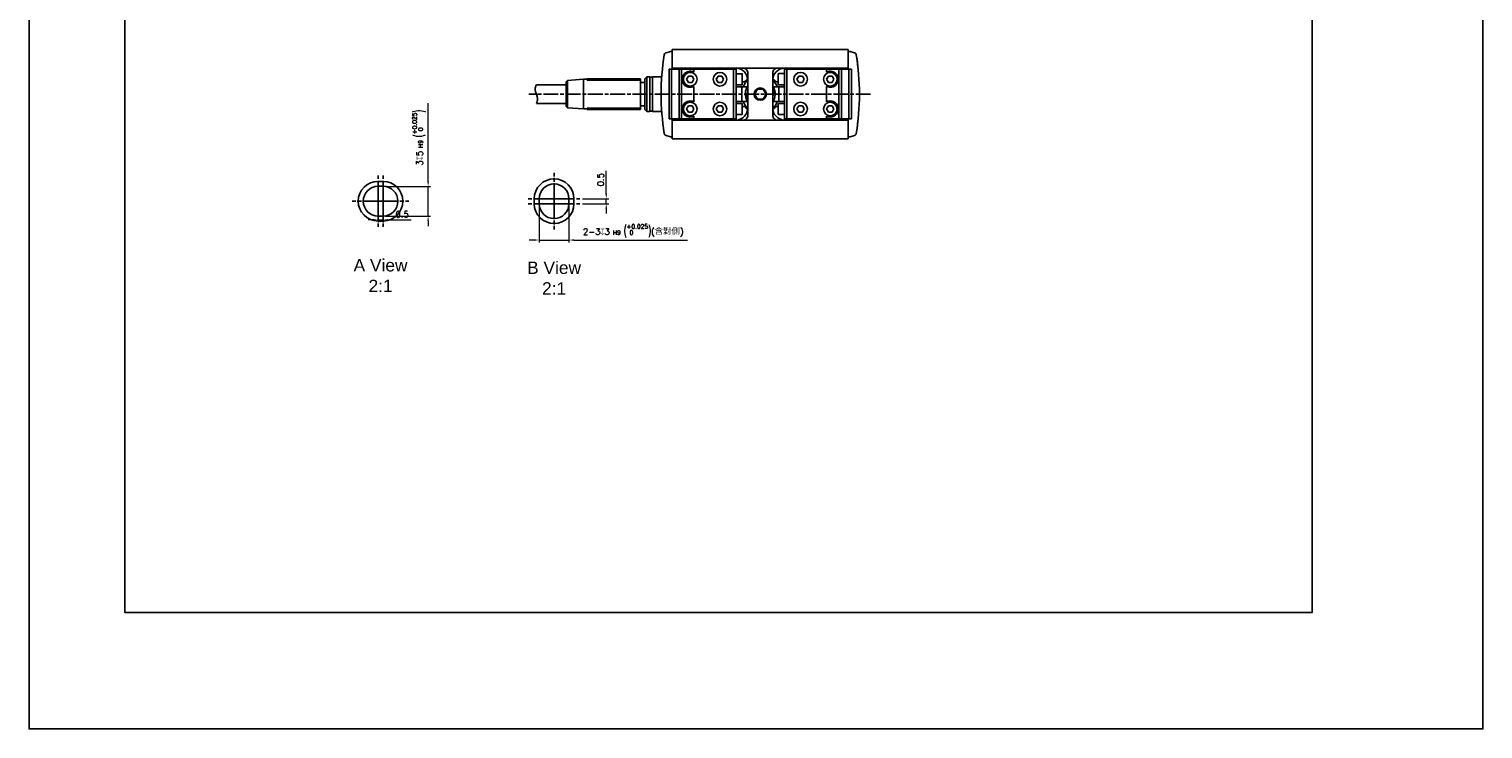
# Model space of a CAD drawing. Header units: millimetres. Extents: x 0 to 7391, y -1386 to 1500.
# Tile 26 of 127: x 4341 to 4928, y -881 to -599. Entities that reach past the tile are written whole.
import ezdxf

# ---------------------------------------------------------------- set-up
doc = ezdxf.new("R2010")
doc.units = ezdxf.units.MM
doc.header["$LTSCALE"] = 0.5
doc.linetypes.add('AM_ISO08W050', pattern=[18, 12, -1.5, 3, -1.5])
for name, color, linetype, lineweight in [('AM_4', 3, 'Continuous', 25), ('AM_5', 3, 'Continuous', 25), ('AM_7', 4, 'AM_ISO08W050', 25)]:
    doc.layers.add(name, color=color, linetype=linetype, lineweight=lineweight)
doc.styles.get("Standard").update_dxf_attribs({"font": 'arial.ttf'})
doc.styles.add('尺寸標註', font='romans.shx', dxfattribs={"bigfont": 'CHINESET.SHX'})
doc.dimstyles.new('複本 CNS2-1$0', dxfattribs={"dimtxt": 2.5, "dimasz": 2, "dimexe": 1, "dimexo": 1, "dimgap": 1, "dimtad": 1, "dimdsep": 46, "dimtxsty": '尺寸標註', "dimcen": 0, "dimclrd": 2, "dimclre": 2, "dimclrt": 3, "dimadec": 0, "dimazin": 2, "dimtp": 0.1, "dimtm": 0.1, "dimtfac": 0.71, "dimtmove": 0, "dimatfit": 0, "dimfxl": 0, "dimlwd": 13, "dimlwe": 13, "dimarcsym": 0})

# ---------------------------------------------------------------- blocks, each defined once
blk = doc.blocks.new('*D332')
at = {"layer": 'AM_5', "color": 2, "lineweight": 13}
for p, q in [((4481.93, -669.23), (4481.93, -676.76)), ((4483.93, -669.23), (4483.93, -676.76)), ((4479.93, -675.76), (4477.93, -675.76)), ((4481.93, -675.76), (4483.93, -675.76)), ((4485.93, -675.76), (4495.22, -675.76))]:
    blk.add_line(p, q, dxfattribs=at)
at = {"layer": 'AM_5', "color": 2}
for points in [[(4479.93, -675.42), (4479.93, -676.09), (4481.93, -675.76)], [(4485.93, -675.42), (4485.93, -676.09), (4483.93, -675.76)]]:
    blk.add_solid(points, dxfattribs=at)
at = {"layer": 'Defpoints', "color": 0}
for p in [(4481.93, -668.23), (4483.93, -668.23), (4483.93, -675.76)]:
    blk.add_point(p, dxfattribs=at)
at = {"layer": 'AM_5', "color": 3, "insert": (4491.61, -673.51), "char_height": 2.5, "attachment_point": 5, "style": '尺寸標註'}
blk.add_mtext('0.5', dxfattribs=at)
blk = doc.blocks.new('*D333')
at = {"layer": 'AM_5', "color": 2, "lineweight": 13}
for p, q in [((4573.97, -665.23), (4573.97, -655.93)), ((4564.33, -667.23), (4574.97, -667.23)), ((4573.97, -669.23), (4573.97, -667.23)), ((4564.33, -669.23), (4574.97, -669.23)), ((4573.97, -671.23), (4573.97, -673.23))]:
    blk.add_line(p, q, dxfattribs=at)
at = {"layer": 'AM_5', "color": 2}
for points in [[(4573.64, -665.23), (4574.3, -665.23), (4573.97, -667.23)], [(4573.64, -671.23), (4574.3, -671.23), (4573.97, -669.23)]]:
    blk.add_solid(points, dxfattribs=at)
at = {"layer": 'Defpoints', "color": 0}
for p in [(4563.33, -667.23), (4563.33, -669.23), (4573.97, -669.23)]:
    blk.add_point(p, dxfattribs=at)
at = {"layer": 'AM_5', "color": 3, "insert": (4571.72, -659.55), "char_height": 2.5, "attachment_point": 5, "rotation": 90, "style": '尺寸標註'}
blk.add_mtext('0.5', dxfattribs=at)
blk = doc.blocks.new('*D323')
at = {"layer": 'AM_5', "color": 2, "lineweight": 13}
for p, q in [((4502.11, -660.23), (4502.11, -628.73)), ((4484.93, -662.23), (4503.11, -662.23)), ((4502.11, -674.23), (4502.11, -662.23)), ((4484.93, -674.23), (4503.11, -674.23)), ((4502.11, -676.23), (4502.11, -678.23))]:
    blk.add_line(p, q, dxfattribs=at)
at = {"layer": 'AM_5', "color": 2}
for points in [[(4501.78, -660.23), (4502.44, -660.23), (4502.11, -662.23)], [(4501.78, -676.23), (4502.44, -676.23), (4502.11, -674.23)]]:
    blk.add_solid(points, dxfattribs=at)
at = {"layer": 'Defpoints', "color": 0}
for p in [(4483.93, -662.23), (4483.93, -674.23), (4502.11, -674.23)]:
    blk.add_point(p, dxfattribs=at)
at = {"layer": 'AM_5', "color": 3, "insert": (4498.44, -642.58), "char_height": 2.5, "attachment_point": 5, "rotation": 90, "style": '尺寸標註'}
blk.add_mtext('3{\\Famgdt;x}5{}{\\H0.7x;\\C3; H9 {\\H2x;\\W0.5;(}\\S+0.025^  0;{\\H2x;\\W0.5;)}}', dxfattribs=at)
blk = doc.blocks.new('*D324')
at = {"layer": 'AM_5', "color": 2, "lineweight": 13}
for p, q in [((4546.93, -670.23), (4546.93, -684.89)), ((4558.93, -670.23), (4558.93, -684.89)), ((4544.93, -683.89), (4542.93, -683.89)), ((4546.93, -683.89), (4558.93, -683.89)), ((4560.93, -683.89), (4606.81, -683.89))]:
    blk.add_line(p, q, dxfattribs=at)
at = {"layer": 'AM_5', "color": 2}
for points in [[(4544.93, -683.56), (4544.93, -684.23), (4546.93, -683.89)], [(4560.93, -683.56), (4560.93, -684.23), (4558.93, -683.89)]]:
    blk.add_solid(points, dxfattribs=at)
at = {"layer": 'Defpoints', "color": 0}
for p in [(4546.93, -669.23), (4558.93, -669.23), (4558.93, -683.89)]:
    blk.add_point(p, dxfattribs=at)
at = {"layer": 'AM_5', "color": 3, "insert": (4584.87, -680.23), "char_height": 2.5, "attachment_point": 5, "style": '尺寸標註'}
blk.add_mtext('2-3{\\Famgdt|c136;x}3{}{\\H0.7x;\\C3; H9 {\\H2x;\\W0.5;(}\\S+0.025^  0;{\\H2x;\\W0.5;)}}{{}}(含對側)', dxfattribs=at)

msp = doc.modelspace()

# ---------------------------------------------------------------- linework, layer by layer
at = {"color": 7, "linetype": 'Continuous', "lineweight": 25}
for p, q in [((4598.107, -608.318), (4599.882, -607.843)), ((4600.091, -607.81), (4600.607, -607.783)), ((4600.607, -607.033), (4671.607, -607.033)), ((4600.607, -607.233), (4600.607, -607.033)), ((4600.607, -607.533), (4600.607, -607.233)), ((4600.607, -608.033), (4600.607, -607.533)), ((4600.607, -608.033), (4600.607, -614.033)), ((4671.607, -607.033), (4671.607, -607.233)), ((4671.607, -607.233), (4671.607, -607.533)), ((4671.607, -607.533), (4671.607, -608.033)), ((4671.607, -607.783), (4672.124, -607.81)), ((4671.607, -608.033), (4671.607, -614.033)), ((4672.33, -607.843), (4674.105, -608.318)), ((4599.36, -635.035), (4599.36, -615.035)), ((4599.36, -615.035), (4600.36, -615.035)), ((4600.36, -615.035), (4600.36, -635.035)), ((4600.36, -615.035), (4603.36, -615.035)), ((4671.606, -614.532), (4600.606, -614.532)), ((4600.609, -614.535), (4600.609, -614.035)), ((4600.609, -615.035), (4600.609, -614.535)), ((4601.36, -615.035), (4601.36, -614.535)), ((4602.86, -615.035), (4602.86, -614.535)), ((4603.36, -635.035), (4603.36, -615.035)), ((4603.36, -615.035), (4604.36, -615.035)), ((4604.36, -615.035), (4604.36, -635.035)), ((4604.36, -615.035), (4609.36, -615.035)), ((4625.36, -615.035), (4609.36, -615.035)), ((4609.36, -615.035), (4609.36, -616.151)), ((4624.86, -615.035), (4624.86, -614.535)), ((4625.36, -635.035), (4625.36, -615.035)), ((4625.36, -615.035), (4626.36, -615.035)), ((4626.36, -615.035), (4626.36, -614.535)), ((4626.36, -615.035), (4626.36, -635.035)), ((4645.859, -614.533), (4645.859, -615.033)), ((4645.859, -635.033), (4645.859, -615.033)), ((4645.859, -615.033), (4646.859, -615.033)), ((4646.859, -615.033), (4646.859, -635.033)), ((4662.859, -615.033), (4646.859, -615.033)), ((4647.359, -614.533), (4647.359, -615.033)), ((4662.859, -616.15), (4662.859, -615.033)), ((4662.859, -615.033), (4667.859, -615.033)), ((4667.859, -635.033), (4667.859, -615.033)), ((4667.859, -615.033), (4668.859, -615.033)), ((4668.859, -615.033), (4668.859, -635.033)), ((4668.859, -615.033), (4671.859, -615.033)), ((4669.359, -614.533), (4669.359, -615.033)), ((4670.859, -614.533), (4670.859, -615.033)), ((4671.607, -614.032), (4671.607, -614.532)), ((4671.607, -614.532), (4671.607, -615.032)), ((4671.859, -635.033), (4671.859, -615.033)), ((4671.859, -615.033), (4672.859, -615.033)), ((4672.859, -615.033), (4672.859, -635.033)), ((4675.107, -610.908), (4675.107, -610.926)), ((4557.806, -621.233), (4545.806, -621.233)), ((4558.344, -619.495), (4557.806, -620.033)), ((4557.806, -630.033), (4557.806, -620.033)), ((4564.806, -619.033), (4558.344, -619.495)), ((4558.344, -630.572), (4558.344, -619.495)), ((4566.306, -619.033), (4564.806, -619.033)), ((4564.806, -631.033), (4564.806, -619.033)), ((4566.306, -619.376), (4566.306, -618.833)), ((4587.806, -618.833), (4566.306, -618.833)), ((4587.806, -619.376), (4566.306, -619.376)), ((4587.806, -618.833), (4587.806, -619.376)), ((4587.806, -630.69), (4587.806, -619.376)), ((4589.606, -620.283), (4587.806, -620.283)), ((4590.411, -618.033), (4589.606, -618.838)), ((4589.606, -631.228), (4589.606, -618.838)), ((4591.606, -618.033), (4590.411, -618.033)), ((4590.411, -618.862), (4590.411, -618.033)), ((4590.411, -632.033), (4590.411, -618.862)), ((4591.606, -632.033), (4591.606, -618.033)), ((4592.606, -618.133), (4591.606, -618.133)), ((4592.606, -632.033), (4592.606, -618.033)), ((4596.351, -618.033), (4592.606, -618.033)), ((4606.382, -619.035), (4607.121, -617.755)), ((4606.382, -619.035), (4607.121, -620.315)), ((4608.599, -617.755), (4607.121, -617.755)), ((4607.121, -620.315), (4608.599, -620.315)), ((4608.599, -617.755), (4609.338, -619.035)), ((4609.338, -619.035), (4608.599, -620.315)), ((4618.382, -619.035), (4619.121, -617.755)), ((4618.382, -619.035), (4619.121, -620.315)), ((4620.599, -617.755), (4619.121, -617.755)), ((4619.121, -620.315), (4620.599, -620.315)), ((4620.599, -617.755), (4621.338, -619.035)), ((4621.338, -619.035), (4620.599, -620.315)), ((4628.735, -616.785), (4626.36, -616.785)), ((4626.36, -621.285), (4628.735, -621.285)), ((4628.859, -620.035), (4629.864, -620.035)), ((4628.86, -616.91), (4628.86, -621.16)), ((4631.109, -633.535), (4631.109, -616.535)), ((4641.109, -616.535), (4641.109, -633.535)), ((4642.354, -620.035), (4643.359, -620.035)), ((4643.359, -619.033), (4643.359, -616.908)), ((4643.359, -621.158), (4643.359, -619.033)), ((4645.859, -616.783), (4643.484, -616.783)), ((4643.484, -621.283), (4645.859, -621.283)), ((4650.881, -619.033), (4651.62, -617.753)), ((4650.881, -619.033), (4651.62, -620.313)), ((4653.098, -617.753), (4651.62, -617.753)), ((4651.62, -620.313), (4653.098, -620.313)), ((4653.098, -617.753), (4653.837, -619.033)), ((4653.837, -619.033), (4653.098, -620.313)), ((4662.881, -619.033), (4663.62, -617.753)), ((4662.881, -619.033), (4663.62, -620.313)), ((4665.098, -617.753), (4663.62, -617.753)), ((4663.62, -620.313), (4665.098, -620.313)), ((4665.098, -617.753), (4665.837, -619.033)), ((4665.837, -619.033), (4665.098, -620.313)), ((4609.36, -621.918), (4609.36, -628.151)), ((4626.359, -622.033), (4630.912, -622.033)), ((4634.954, -623.035), (4633.799, -625.035)), ((4633.799, -625.035), (4634.954, -627.035)), ((4637.263, -623.035), (4634.954, -623.035)), ((4634.954, -627.035), (4637.263, -627.035)), ((4638.418, -625.035), (4637.263, -623.035)), ((4637.263, -627.035), (4638.418, -625.035)), ((4645.859, -622.033), (4641.304, -622.033)), ((4662.859, -628.15), (4662.859, -621.916)), ((4545.806, -628.833), (4557.806, -628.833)), ((4557.806, -630.033), (4558.344, -630.572)), ((4558.344, -630.572), (4564.806, -631.033)), ((4564.806, -631.033), (4566.306, -631.033)), ((4566.306, -630.69), (4587.806, -630.69)), ((4566.306, -631.233), (4566.306, -630.69)), ((4587.806, -631.233), (4566.306, -631.233)), ((4587.806, -629.783), (4589.606, -629.783)), ((4587.806, -630.69), (4587.806, -631.233)), ((4589.606, -631.228), (4590.411, -632.033)), ((4590.411, -632.033), (4591.606, -632.033)), ((4591.606, -631.933), (4592.606, -631.933)), ((4592.606, -632.033), (4596.351, -632.033)), ((4606.382, -631.035), (4607.121, -629.755)), ((4606.382, -631.035), (4607.121, -632.315)), ((4608.599, -629.755), (4607.121, -629.755)), ((4607.121, -632.315), (4608.599, -632.315)), ((4608.599, -629.755), (4609.338, -631.035)), ((4609.338, -631.035), (4608.599, -632.315)), ((4618.382, -631.035), (4619.121, -629.755)), ((4618.382, -631.035), (4619.121, -632.315)), ((4620.599, -629.755), (4619.121, -629.755)), ((4619.121, -632.315), (4620.599, -632.315)), ((4620.599, -629.755), (4621.338, -631.035)), ((4621.338, -631.035), (4620.599, -632.315)), ((4626.359, -628.033), (4630.912, -628.033)), ((4628.735, -628.785), (4626.36, -628.785)), ((4626.36, -633.285), (4628.735, -633.285)), ((4629.864, -630.035), (4628.859, -630.035)), ((4628.86, -628.91), (4628.86, -633.16)), ((4645.859, -628.033), (4641.307, -628.033)), ((4643.359, -630.035), (4642.354, -630.035)), ((4643.359, -631.033), (4643.359, -628.908)), ((4643.359, -633.158), (4643.359, -631.033)), ((4645.859, -628.783), (4643.484, -628.783)), ((4643.484, -633.283), (4645.859, -633.283)), ((4650.881, -631.033), (4651.62, -629.753)), ((4650.881, -631.033), (4651.62, -632.313)), ((4653.098, -629.753), (4651.62, -629.753)), ((4651.62, -632.313), (4653.098, -632.313)), ((4653.098, -629.753), (4653.837, -631.033)), ((4653.837, -631.033), (4653.098, -632.313)), ((4662.881, -631.033), (4663.62, -629.753)), ((4662.881, -631.033), (4663.62, -632.313)), ((4665.098, -629.753), (4663.62, -629.753)), ((4663.62, -632.313), (4665.098, -632.313)), ((4665.098, -629.753), (4665.837, -631.033)), ((4665.837, -631.033), (4665.098, -632.313)), ((4600.36, -635.035), (4599.36, -635.035)), ((4603.36, -635.035), (4600.36, -635.035)), ((4600.606, -635.532), (4671.606, -635.532)), ((4600.607, -636.033), (4600.607, -642.033)), ((4600.609, -635.535), (4600.609, -635.035)), ((4600.609, -636.035), (4600.609, -635.535)), ((4601.36, -635.535), (4601.36, -635.035)), ((4602.86, -635.535), (4602.86, -635.035)), ((4604.36, -635.035), (4603.36, -635.035)), ((4609.36, -635.035), (4604.36, -635.035)), ((4609.36, -633.918), (4609.36, -635.035)), ((4609.36, -635.035), (4625.36, -635.035)), ((4624.86, -635.535), (4624.86, -635.035)), ((4626.36, -635.035), (4625.36, -635.035)), ((4626.36, -635.535), (4626.36, -635.035)), ((4646.859, -635.033), (4645.859, -635.033)), ((4645.859, -635.033), (4645.859, -635.533)), ((4646.859, -635.033), (4662.859, -635.033)), ((4647.359, -635.033), (4647.359, -635.533)), ((4662.859, -635.033), (4662.859, -633.916)), ((4667.859, -635.033), (4662.859, -635.033)), ((4668.859, -635.033), (4667.859, -635.033)), ((4671.859, -635.033), (4668.859, -635.033)), ((4669.359, -635.033), (4669.359, -635.533)), ((4670.859, -635.033), (4670.859, -635.533)), ((4671.607, -635.032), (4671.607, -635.532)), ((4671.607, -635.532), (4671.607, -636.032)), ((4671.607, -636.033), (4671.607, -642.033)), ((4672.859, -635.033), (4671.859, -635.033)), ((4675.107, -639.14), (4675.107, -639.158)), ((4599.882, -642.223), (4598.107, -641.748)), ((4600.607, -642.283), (4600.091, -642.256)), ((4600.607, -642.533), (4600.607, -642.033)), ((4600.607, -642.833), (4600.607, -642.533)), ((4600.607, -643.033), (4600.607, -642.833)), ((4671.607, -643.033), (4600.607, -643.033)), ((4671.607, -642.033), (4671.607, -642.533)), ((4672.124, -642.256), (4671.607, -642.283)), ((4671.607, -642.533), (4671.607, -642.833)), ((4671.607, -642.833), (4671.607, -643.033)), ((4674.105, -641.748), (4672.33, -642.223)), ((4481.927, -660.225), (4483.927, -660.225)), ((4481.927, -662.225), (4481.927, -660.225)), ((4483.927, -662.225), (4481.927, -662.225)), ((4483.927, -662.225), (4483.927, -660.225)), ((4544.927, -669.225), (4544.927, -667.225)), ((4546.927, -667.225), (4544.927, -667.225)), ((4546.927, -667.225), (4546.927, -669.225)), ((4558.927, -669.225), (4558.927, -667.225)), ((4560.927, -667.225), (4558.927, -667.225)), ((4560.927, -667.225), (4560.927, -669.225)), ((4481.927, -676.225), (4481.927, -674.225)), ((4481.927, -674.225), (4483.927, -674.225)), ((4483.927, -676.225), (4483.927, -674.225)), ((4546.927, -669.225), (4544.927, -669.225)), ((4560.927, -669.225), (4558.927, -669.225)), ((4483.927, -676.225), (4481.927, -676.225))]:
    msp.add_line(p, q, dxfattribs=at)
at = {"color": 1}
msp.add_lwpolyline([(4341.141, 1359.753), (4927.627, 1359.753), (4927.627, -881.084), (4341.141, -881.084)], close=True, dxfattribs=at)
msp.add_lwpolyline([(4379.766, -169.203), (4858.751, -169.203), (4858.751, -834.08), (4379.766, -834.08)], close=True)
at = {"color": 7, "linetype": 'Continuous', "lineweight": 25, "flags": 128}
for points in [[(4675.107, -610.908), (4675.105, -610.884), (4675.098, -610.861)], [(4628.643, -622.033), (4628.639, -625.048), (4628.627, -628.033)], [(4643.571, -628.033), (4643.575, -625.018), (4643.587, -622.033)], [(4675.098, -639.206), (4675.105, -639.182), (4675.107, -639.158)]]:
    msp.add_lwpolyline(points, dxfattribs=at)
at = {"color": 7, "linetype": 'Continuous', "lineweight": 25}
for centre, radius in [((4607.86, -619.035), 2.75), ((4619.86, -619.035), 2.75), ((4652.359, -619.033), 2.75), ((4664.359, -619.033), 2.75), ((4636.109, -625.035), 2.5), ((4607.86, -631.035), 2.75), ((4619.86, -631.035), 2.75), ((4652.359, -631.033), 2.75), ((4664.359, -631.033), 2.75)]:
    msp.add_circle(centre, radius, dxfattribs=at)
for centre, radius, start, end in [((4696.106, -625.033), 100, 170.846648, 189.153352), ((4598.366, -609.284), 1, 105, 170.846648), ((4600.143, -608.809), 1, 93, 105), ((4672.071, -608.809), 1, 75, 87), ((4673.846, -609.284), 1, 9.153352, 75), ((4576.107, -625.033), 100, 5.73917, 9.153352), ((4576.109, -625.035), 100, 350.846648, 9.153352), ((4607.86, -619.035), 3.25, 62.513729, 297.486271), ((4626.109, -619.535), 5, 0, 87.134016), ((4629.109, -616.535), 2, 48.590378, 90), ((4629.109, -616.535), 2, 0, 48.590378), ((4646.109, -619.535), 5, 92.865984, 180), ((4643.109, -616.535), 2, 131.409622, 180), ((4643.109, -616.535), 2, 90, 131.409622), ((4664.359, -619.033), 3.25, 242.513729, 117.486271), ((4628.735, -616.91), 0.125, 0, 90), ((4628.735, -621.16), 0.125, 270, 0), ((4636.109, -625.035), 7.5, 131.818518, 156.36585), ((4636.109, -625.035), 8, 129.141579, 141.317813), ((4636.109, -625.035), 7.5, 23.66428, 48.181482), ((4636.109, -625.035), 8, 38.682187, 50.858421), ((4643.484, -616.908), 0.125, 90, 180), ((4643.484, -621.158), 0.125, 180, 270), ((4636.106, -625.032), 5.999, 146.397065, 209.277888), ((4634.995, -626.77), 4.663, 146.455837, 178.747342), ((4636.107, -625.033), 6, 29.258189, 33.529541), ((4636.109, -625.035), 5.999, 326.452562, 29.277888), ((4637.219, -623.296), 4.663, 326.527361, 358.747342), ((4607.86, -631.035), 3.25, 62.513729, 297.486271), ((4626.109, -630.535), 5, 272.865984, 0), ((4628.735, -628.91), 0.125, 0, 90), ((4628.735, -633.16), 0.125, 270, 0), ((4636.109, -625.035), 7.5, 203.654684, 228.189685), ((4636.109, -625.035), 8, 218.682187, 230.858421), ((4636.107, -625.033), 6, 209.258189, 213.585058), ((4646.109, -630.535), 5, 180, 267.134016), ((4646.109, -630.535), 5, 180, 267.134016), ((4636.109, -625.035), 7.5, 311.818518, 336.355367), ((4636.109, -625.035), 8, 309.141579, 321.317813), ((4643.484, -628.908), 0.125, 90, 180), ((4643.484, -633.158), 0.125, 180, 270), ((4664.359, -631.033), 3.25, 242.513729, 117.486271), ((4629.109, -633.535), 2, 270, 311.409622), ((4629.109, -633.535), 2, 311.409622, 0), ((4643.109, -633.535), 2, 180, 228.590378), ((4643.109, -633.535), 2, 228.590378, 270), ((4576.107, -625.033), 100, 350.846648, 354.26083), ((4598.366, -640.782), 1, 189.153352, 255), ((4600.143, -641.257), 1, 255, 267), ((4672.071, -641.257), 1, 273, 285), ((4673.846, -640.782), 1, 285, 350.846648), ((4481.927, -668.225), 8, 90, 270), ((4481.927, -668.225), 6, 90, 270), ((4483.927, -668.225), 8, 270, 90), ((4483.927, -668.225), 6, 270, 90), ((4552.927, -667.225), 8, 0, 180), ((4552.927, -667.225), 6, 0, 180), ((4552.927, -669.225), 8, 180, 0), ((4552.927, -669.225), 6, 180, 0)]:
    msp.add_arc(centre, radius, start, end, dxfattribs=at)
at = {"color": 7}
msp.add_spline([(4545.806, -621.233), (4545.306, -623.133), (4546.306, -626.933), (4545.806, -628.833)], degree=3, dxfattribs=at)
at = {"layer": 'AM_7'}
for p, q in [((4680.606, -625.033), (4542.806, -625.033)), ((4552.927, -667.225), (4552.927, -656.825)), ((4481.927, -668.225), (4481.927, -657.825)), ((4483.927, -668.225), (4483.927, -657.825)), ((4552.927, -669.225), (4552.927, -658.825)), ((4481.927, -668.225), (4471.527, -668.225)), ((4483.927, -668.225), (4473.527, -668.225)), ((4481.927, -668.225), (4492.327, -668.225)), ((4481.927, -668.225), (4481.927, -678.625)), ((4483.927, -668.225), (4494.327, -668.225)), ((4483.927, -668.225), (4483.927, -678.625)), ((4552.927, -667.225), (4542.527, -667.225)), ((4552.927, -667.225), (4563.327, -667.225)), ((4552.927, -667.225), (4552.927, -677.625)), ((4552.927, -669.225), (4542.527, -669.225)), ((4552.927, -669.225), (4563.327, -669.225)), ((4552.927, -669.225), (4552.927, -679.625))]:
    msp.add_line(p, q, dxfattribs=at)

# ---------------------------------------------------------------- texts
at = {"layer": 'AM_4', "color": 1, "char_height": 5, "attachment_point": 5}
for s, insert in [('A View\\P2:1', (4482.927, -698.225)), ('B View\\P2:1', (4552.927, -699.225))]:
    msp.add_mtext(s, dxfattribs=dict(at, insert=insert))

# ---------------------------------------------------------------- dimensions: what is measured, and where the dimension line sits
at = {"layer": 'AM_5'}
dim = msp.add_linear_dim(base=(4502.111, -674.225), p1=(4483.927, -662.225), p2=(4483.927, -674.225), angle=90, text='<>{\\Famgdt;x}5{}{\\H0.7x;\\C3; H9 {\\H2x;\\W0.5;(}\\S+0.025^  0;{\\H2x;\\W0.5;)}}', dimstyle='複本 CNS2-1$0', override={"dimdec": 1, "dimlfac": 0.25, "dimtp": 0.1, "dimtm": 0.1, "dimtdec": 3, "dimtix": 1, "dimtzin": 8}, dxfattribs=at)
dim.commit()
dim.dimension.update_dxf_attribs({"geometry": '*D323', "text_midpoint": (4502.111, -642.583), "dimtype": 160})
dim = msp.add_linear_dim(base=(4573.971, -669.225), p1=(4563.327, -667.225), p2=(4563.327, -669.225), angle=90, dimstyle='複本 CNS2-1$0', override={"dimdec": 1, "dimlfac": 0.25, "dimtix": 1}, dxfattribs=at)
dim.commit()
dim.dimension.update_dxf_attribs({"geometry": '*D333', "text_midpoint": (4573.971, -659.547), "dimtype": 160})
dim = msp.add_linear_dim(base=(4483.927, -675.756), p1=(4481.927, -668.225), p2=(4483.927, -668.225), dimstyle='複本 CNS2-1$0', override={"dimdec": 1, "dimlfac": 0.25, "dimtix": 1}, dxfattribs=at)
dim.commit()
dim.dimension.update_dxf_attribs({"geometry": '*D332', "text_midpoint": (4491.606, -675.756), "dimtype": 160})
dim = msp.add_linear_dim(base=(4558.927, -683.892), p1=(4546.927, -669.225), p2=(4558.927, -669.225), text='2-<>{\\Famgdt|c136;x}3{}{\\H0.7x;\\C3; H9 {\\H2x;\\W0.5;(}\\S+0.025^  0;{\\H2x;\\W0.5;)}}{{}}(含對側)', dimstyle='複本 CNS2-1$0', override={"dimdec": 1, "dimlfac": 0.25, "dimpost": '', "dimtp": 0.1, "dimtm": 0.1, "dimtdec": 3, "dimtix": 1, "dimtzin": 8}, dxfattribs=at)
dim.commit()
dim.dimension.update_dxf_attribs({"geometry": '*D324', "text_midpoint": (4584.868, -683.892), "dimtype": 160})

doc.saveas('drawing.dxf')
